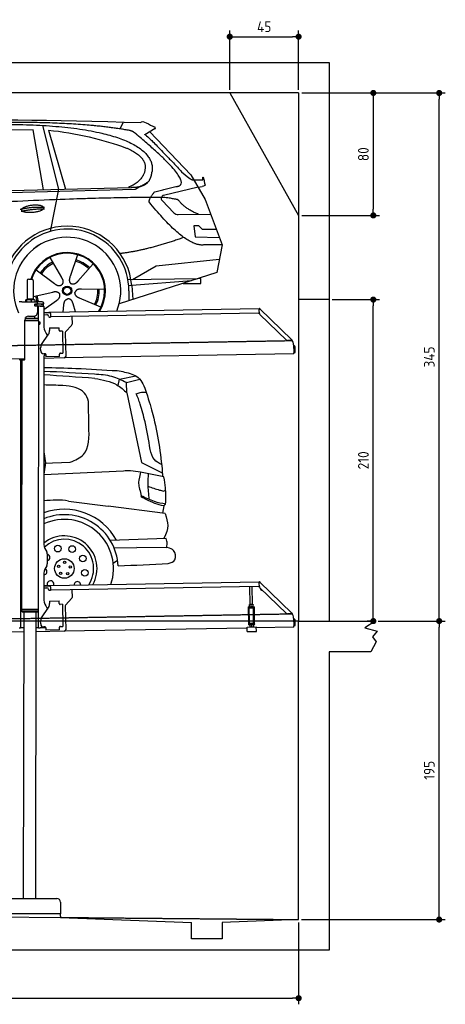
# Model space of a CAD drawing. Header units: millimetres. Extents: x 552 to 7231, y 5612 to 12086.
# Tile 5 of 5: x 4451 to 7231, y 5612 to 12045. Entities that reach past the tile are written whole.
import ezdxf

# ---------------------------------------------------------------- set-up
doc = ezdxf.new("R2010")
doc.units = ezdxf.units.MM
doc.linetypes.add('GEN3', pattern=[6.25, 5, -1.25])
doc.layers.get('0').update_dxf_attribs({"lineweight": 25})
for name, color, linetype, lineweight in [('3', 6, 'GEN3', 25), ('4', 3, 'Continuous', 25), ('5', 3, 'Continuous', 25), ('AM_0', 7, 'Continuous', 25), ('AM_5', 3, 'Continuous', 25)]:
    doc.layers.add(name, color=color, linetype=linetype, lineweight=lineweight)
doc.layers.add('Car', color=10, linetype='Continuous')
doc.styles.get("Standard").update_dxf_attribs({"font": 'ISOCP.SHX'})
doc.dimstyles.new('GEN-ISO$0', dxfattribs={"dimscale": 20, "dimtxt": 3.5, "dimasz": 2, "dimexe": 2, "dimexo": 1, "dimgap": 1.5, "dimtad": 1, "dimdec": 1, "dimlfac": 0.1, "dimdsep": 46, "dimtxsty": 'Standard', "dimblk": 'PUNKT', "dimcen": 2, "dimclrd": 256, "dimclre": 256, "dimclrt": 2, "dimadec": 0, "dimazin": 0, "dimtp": 0.1, "dimtm": 0.1, "dimtfac": 0.71, "dimtdec": 1, "dimtmove": 2, "dimatfit": 3, "dimldrblk": 'PUNKT', "dimfxl": 1, "dimtolj": 1, "dimarcsym": 0})

# ---------------------------------------------------------------- blocks, each defined once
blk = doc.blocks.new('PUNKT')
at = {"layer": '4', "color": 0, "linetype": 'ByBlock'}
blk.add_line((-0.5, 0), (-1, 0), dxfattribs=at)
at = {"layer": '4', "color": 0, "linetype": 'ByBlock', "const_width": 0.5}
blk.add_lwpolyline([(-0.25, 0, 1), (0.25, 0, 1)], format="xyb", close=True, dxfattribs=at)
blk = doc.blocks.new('*D4')
at = {"layer": '4', "lineweight": -2, "transparency": 16777216}
for p, q in [((6792.8, 8115.9), (7231, 8115.9)), ((7191, 6205.9), (7191, 8075.9)), ((6291.9, 6165.9), (7231, 6165.9))]:
    blk.add_line(p, q, dxfattribs=at)
at = {"layer": 'Defpoints', "color": 0, "transparency": 16777216}
for p in [(6772.8, 8115.9), (7191, 8115.9), (6271.9, 6165.9)]:
    blk.add_point(p, dxfattribs=at)
at = {"layer": '4', "lineweight": -2, "transparency": 16777216, "xscale": 40, "yscale": 40, "zscale": 40}
for p, rotation in [((7191, 8115.9), 90), ((7191, 6165.9), 270)]:
    blk.add_blockref('PUNKT', p, dxfattribs=dict(at, rotation=rotation))
at = {"layer": '4', "color": 2, "transparency": 16777216, "insert": (7126, 7140.9), "char_height": 70, "attachment_point": 5, "rotation": 90}
blk.add_mtext('\\A1;195', dxfattribs=at)
blk = doc.blocks.new('*D5')
at = {"layer": '4', "lineweight": -2, "transparency": 16777216}
for p, q in [((6292.8, 11565.9), (7231, 11565.9)), ((7191, 8155.9), (7191, 11525.9)), ((6792.8, 8115.9), (7231, 8115.9))]:
    blk.add_line(p, q, dxfattribs=at)
at = {"layer": 'Defpoints', "color": 0, "transparency": 16777216}
for p in [(6272.8, 11565.9), (7191, 11565.9), (6772.8, 8115.9)]:
    blk.add_point(p, dxfattribs=at)
at = {"layer": '4', "lineweight": -2, "transparency": 16777216, "xscale": 40, "yscale": 40, "zscale": 40}
for p, rotation in [((7191, 11565.9), 90), ((7191, 8115.9), 270)]:
    blk.add_blockref('PUNKT', p, dxfattribs=dict(at, rotation=rotation))
at = {"layer": '4', "color": 2, "transparency": 16777216, "insert": (7126, 9840.9), "char_height": 70, "attachment_point": 5, "rotation": 90}
blk.add_mtext('\\A1;345', dxfattribs=at)
blk = doc.blocks.new('*D10')
at = {"layer": '4', "lineweight": -2, "transparency": 16777216}
for p, q in [((5822.8, 11585.9), (5822.8, 11973.6)), ((6272.8, 11585.9), (6272.8, 11973.6)), ((5862.8, 11933.6), (6232.8, 11933.6))]:
    blk.add_line(p, q, dxfattribs=at)
at = {"layer": 'Defpoints', "color": 0, "transparency": 16777216}
for p in [(6272.8, 11933.6), (5822.8, 11565.9), (6272.8, 11565.9)]:
    blk.add_point(p, dxfattribs=at)
at = {"layer": '4', "lineweight": -2, "transparency": 16777216, "xscale": 40, "yscale": 40, "zscale": 40, "rotation": 180}
blk.add_blockref('PUNKT', (5822.8, 11933.6), dxfattribs=at)
at = {"layer": '4', "lineweight": -2, "transparency": 16777216, "xscale": 40, "yscale": 40, "zscale": 40}
blk.add_blockref('PUNKT', (6272.8, 11933.6), dxfattribs=at)
at = {"layer": '4', "color": 2, "transparency": 16777216, "insert": (6047.8, 11998.6), "char_height": 70, "attachment_point": 5}
blk.add_mtext('\\A1;45', dxfattribs=at)
blk = doc.blocks.new('*D11')
at = {"layer": '4', "lineweight": -2, "transparency": 16777216}
for p, q in [((6292.8, 11565.9), (6800.7, 11565.9)), ((6760.7, 11525.9), (6760.7, 10805.9)), ((6292.8, 10765.9), (6800.7, 10765.9))]:
    blk.add_line(p, q, dxfattribs=at)
at = {"layer": 'Defpoints', "color": 0, "transparency": 16777216}
for p in [(6272.8, 11565.9), (6272.8, 10765.9), (6760.7, 10765.9)]:
    blk.add_point(p, dxfattribs=at)
at = {"layer": '4', "lineweight": -2, "transparency": 16777216, "xscale": 40, "yscale": 40, "zscale": 40}
for p, rotation in [((6760.7, 11565.9), 90), ((6760.7, 10765.9), 270)]:
    blk.add_blockref('PUNKT', p, dxfattribs=dict(at, rotation=rotation))
at = {"layer": '4', "color": 2, "transparency": 16777216, "insert": (6695.7, 11165.9), "char_height": 70, "attachment_point": 5, "rotation": 90}
blk.add_mtext('\\A1;80', dxfattribs=at)
blk = doc.blocks.new('*D12')
at = {"layer": '4', "lineweight": -2, "transparency": 16777216}
for p, q in [((1072.8, 6195.9), (1072.8, 5612.2)), ((6272.8, 6145.9), (6272.8, 5612.2)), ((1112.8, 5652.2), (6232.8, 5652.2))]:
    blk.add_line(p, q, dxfattribs=at)
at = {"layer": 'Defpoints', "color": 0, "transparency": 16777216}
for p in [(1072.8, 6215.9), (6272.8, 6165.9), (6272.8, 5652.2)]:
    blk.add_point(p, dxfattribs=at)
at = {"layer": '4', "lineweight": -2, "transparency": 16777216, "xscale": 40, "yscale": 40, "zscale": 40, "rotation": 180}
blk.add_blockref('PUNKT', (1072.8, 5652.2), dxfattribs=at)
at = {"layer": '4', "lineweight": -2, "transparency": 16777216, "xscale": 40, "yscale": 40, "zscale": 40}
blk.add_blockref('PUNKT', (6272.8, 5652.2), dxfattribs=at)
at = {"layer": '4', "color": 2, "transparency": 16777216, "insert": (3672.8, 5717.3), "char_height": 70, "attachment_point": 5}
blk.add_mtext('\\A1;520', dxfattribs=at)
blk = doc.blocks.new('*D13')
at = {"layer": 'AM_5', "lineweight": -2, "transparency": 16777216}
for p, q in [((6492.8, 10215.9), (6800.7, 10215.9)), ((6760.7, 8155.9), (6760.7, 10175.9)), ((6752.8, 8115.9), (6720.7, 8115.9))]:
    blk.add_line(p, q, dxfattribs=at)
at = {"layer": 'Defpoints', "color": 0, "transparency": 16777216}
for p in [(6472.8, 10215.9), (6760.7, 10215.9), (6772.8, 8115.9)]:
    blk.add_point(p, dxfattribs=at)
at = {"layer": 'AM_5', "lineweight": -2, "transparency": 16777216, "xscale": 40, "yscale": 40, "zscale": 40}
for p, rotation in [((6760.7, 10215.9), 90), ((6760.7, 8115.9), 270)]:
    blk.add_blockref('PUNKT', p, dxfattribs=dict(at, rotation=rotation))
at = {"layer": 'AM_5', "color": 2, "linetype": 'Continuous', "transparency": 16777216, "insert": (6695.7, 9165.9), "char_height": 70, "attachment_point": 5, "rotation": 90}
blk.add_mtext('\\A1;210', dxfattribs=at)

msp = doc.modelspace()

# ---------------------------------------------------------------- linework, layer by layer
for p, q in [((872.77, 11765.9), (6472.77, 11765.9)), ((6472.77, 11765.9), (6472.77, 10165.9)), ((6272.78, 11565.9), (1072.77, 11565.9)), ((6272.78, 11565.9), (6272.78, 8115.9)), ((4499.57, 10339.98), (4499.57, 10219.98)), ((4509.57, 10349.98), (4529.57, 10349.98)), ((4539.57, 10339.98), (4539.57, 10219.98)), ((6472.77, 10315.9), (6472.77, 8115.9)), ((4463.57, 10202.48), (4447.57, 10202.48)), ((4463.57, 10202.48), (4557.57, 10202.48)), ((4489.65, 10212.52), (4489.65, 10202.48)), ((4492.07, 10214.98), (4491.61, 10214.71)), ((4492.52, 10214.98), (4492.07, 10214.98)), ((4510.35, 10214.98), (4492.52, 10214.98)), ((4495.39, 10212.52), (4495.39, 10202.48)), ((4499.57, 10219.98), (4539.57, 10219.98)), ((4501.57, 10214.98), (4501.57, 10219.98)), ((4537.39, 10214.98), (4510.35, 10214.98)), ((4525.31, 10212.52), (4525.31, 10202.48)), ((4547.07, 10214.98), (4537.39, 10214.98)), ((4537.57, 10214.98), (4537.57, 10219.98)), ((4547.07, 10214.98), (4547.53, 10214.71)), ((4548.68, 10173.98), (4548.57, 10173.98)), ((4550.57, 10173.98), (4548.68, 10173.98)), ((4550.57, 10185.98), (4548.7, 10185.98)), ((4549.48, 10212.52), (4549.48, 10202.48)), ((4549.57, 10176.62), (4549.57, 10183.83)), ((4550.57, 10185.98), (4551.57, 10185.98)), ((4550.57, 10185.98), (4550.57, 10173.98)), ((4551.57, 10173.98), (4550.57, 10173.98)), ((4564.57, 10185.98), (4551.57, 10185.98)), ((4552.21, 10173.98), (4551.57, 10173.98)), ((4552.21, 10186.48), (4564.57, 10186.48)), ((4564.57, 10173.98), (4552.21, 10173.98)), ((4597.57, 10202.48), (4557.57, 10202.48)), ((4564.57, 10185.98), (4565.57, 10185.98)), ((4565.57, 10173.98), (4564.57, 10173.98)), ((4567.74, 10185.98), (4565.57, 10185.98)), ((4565.57, 10173.98), (4565.57, 10185.98)), ((4565.57, 10173.98), (4567.74, 10173.98)), ((4567.57, 10192.48), (4567.57, 10189.48)), ((4567.57, 10170.98), (4567.57, 10132.48)), ((4603.4, 10185.98), (4567.74, 10185.98)), ((4603.4, 10173.98), (4567.74, 10173.98)), ((4572.57, 10093.9), (4572.57, 10172.48)), ((4584.57, 10172.48), (4572.57, 10172.48)), ((4584.57, 10172.48), (4606.57, 10172.48)), ((4592.21, 10186.48), (4604.57, 10186.48)), ((4603.4, 10185.98), (4605.57, 10185.98)), ((4605.57, 10173.98), (4603.4, 10173.98)), ((4605.57, 10173.98), (4605.57, 10185.98)), ((4607.57, 10189.48), (4607.57, 10192.48)), ((4607.57, 10171.48), (4607.57, 10049.54)), ((6472.77, 10215.9), (6272.78, 10215.9)), ((4508.57, 10107.48), (4542.57, 10107.48)), ((4549.57, 10093.93), (4549.59, 10108.49)), ((4607.57, 10132.25), (4641.05, 10132.84)), ((4641.12, 10128.84), (4607.57, 10128.25)), ((4607.57, 10117.25), (4628.81, 10117.62)), ((4638.99, 10107.8), (4639, 10106.8)), ((4641.05, 10132.84), (4651.05, 10133.01)), ((4651.12, 10129.01), (4641.12, 10128.84)), ((4644.09, 10101.89), (4649.09, 10101.97)), ((4651.05, 10133.01), (6015.84, 10156.83)), ((4651.19, 10125.01), (4651.05, 10133.01)), ((4651.19, 10125.01), (4651.48, 10108.02)), ((6011.36, 10126.75), (4656.57, 10103.1)), ((4791.55, 10105.46), (4792.44, 10054.61)), ((6016.97, 10158.53), (6015.58, 10157.09)), ((6017.37, 10155.35), (6015.58, 10157.09)), ((6016.12, 10125.88), (6015.73, 10148.43)), ((6015.96, 10150.02), (6015.84, 10156.83)), ((6016.97, 10158.53), (6018.76, 10156.79)), ((6018.87, 10153.91), (6017.37, 10155.35)), ((6018.76, 10156.79), (6020.26, 10155.34)), ((6018.87, 10153.91), (6019.25, 10154.29)), ((6193.05, 9950.95), (6019.17, 10118.86)), ((6019.25, 10154.29), (6020.26, 10155.34)), ((6020.26, 10155.34), (6229.47, 9953.31)), ((4483.57, 9825.48), (4483.57, 10082.48)), ((4483.57, 9825.48), (4483.57, 10082.48)), ((4483.57, 10080.77), (4574.55, 10080.63)), ((4483.57, 10079.03), (4571.54, 10078.9)), ((4571.54, 10078.9), (4483.57, 10079.03)), ((4574.54, 10077.16), (4483.57, 10077.3)), ((4486.4, 10094.03), (4574.57, 10093.89)), ((4489.57, 10094.03), (4489.57, 10098.74)), ((4571.54, 10078.9), (4574.55, 10080.63)), ((4571.54, 10078.9), (4574.54, 10077.16)), ((4574.51, 10056.39), (4571.79, 8191.9)), ((4572.57, 10078.31), (4572.57, 10079.49)), ((4574.51, 10056.39), (4581.51, 10056.38)), ((4574.54, 10077.16), (4574.53, 10071.39)), ((4574.53, 10071.39), (4581.53, 10071.38)), ((4574.55, 10080.63), (4574.57, 10093.89)), ((4581.51, 10056.38), (4581.53, 10071.38)), ((4582.51, 10057.38), (4581.51, 10056.38)), ((4582.53, 10070.38), (4581.53, 10071.38)), ((4582.53, 10070.38), (4582.51, 10057.38)), ((4789.63, 10047.49), (4751.18, 10007.67)), ((4593.55, 9922.05), (4639.7, 9990.48)), ((4620.96, 9999.54), (4632.43, 9979.69)), ((4645.33, 10030.9), (4708.32, 10032)), ((4645.33, 10030.9), (4645.61, 10014.9)), ((4645.68, 10010.66), (4645.61, 10014.9)), ((4708.6, 10016), (4708.32, 10032)), ((4708.6, 10016), (4708.62, 10015)), ((4713.7, 10010.09), (4714.7, 10010.1)), ((4730.7, 10010.38), (4714.7, 10010.1)), ((4730.7, 10010.38), (4733.21, 9866.4)), ((4748.37, 10000.55), (4751.09, 9844.71)), ((6222.72, 9948.54), (6200.17, 9948.15)), ((6228.46, 9952.26), (6228.08, 9951.87)), ((6229.58, 9950.43), (6228.08, 9951.87)), ((6229.47, 9953.31), (6228.46, 9952.26)), ((6229.47, 9953.31), (6230.97, 9951.87)), ((6231.38, 9948.69), (6229.58, 9950.43)), ((6230.97, 9951.87), (6232.77, 9950.13)), ((6231.38, 9948.69), (6232.77, 9950.13)), ((6240.01, 9920), (6240.9, 9868.72)), ((4587.92, 9881.87), (4587.57, 9901.87)), ((4616.27, 9862.36), (4608.27, 9862.22)), ((4621.35, 9857.45), (4621.61, 9842.45)), ((4711.6, 9844.02), (4621.61, 9842.45)), ((4711.3, 9861.02), (4711.32, 9860.02)), ((4711.6, 9844.02), (4711.32, 9860.02)), ((4717.22, 9866.13), (4716.22, 9866.11)), ((4717.22, 9866.13), (4733.21, 9866.4)), ((6241.04, 9860.72), (4741.27, 9834.54)), ((6241.04, 9860.72), (6240.9, 9868.72)), ((6242.3, 9903.18), (6242.87, 9870.81)), ((6242.87, 9870.81), (6250.86, 9870.95)), ((6250.86, 9870.95), (6250.3, 9903.32)), ((4483.57, 9830.04), (4146.36, 9824.16)), ((4463.57, 9822.48), (4447.57, 9822.48)), ((4463.57, 9822.48), (4447.57, 9822.48)), ((4455.57, 9819.48), (4455.57, 9822.48)), ((4455.57, 9819.48), (4455.57, 9822.48)), ((4455.57, 9819.48), (4455.57, 8097.48)), ((4464.15, 9822.48), (4461.79, 8192.07)), ((4463.57, 9822.48), (4480.57, 9822.48)), ((4463.57, 9822.48), (4480.57, 9822.48)), ((4607.57, 9839.48), (4607.57, 8629.11)), ((4741.27, 9834.54), (4607.57, 9832.21)), ((4572.57, 8072.48), (4572.57, 8696.99)), ((4620.96, 8579.11), (4627.22, 8568.28)), ((4630.57, 8555.78), (4630.57, 8489.18)), ((4627.22, 8476.68), (4620.96, 8465.85)), ((4607.57, 8415.85), (4607.57, 8264.54)), ((4651.05, 8348.01), (6015.84, 8371.83)), ((6016.97, 8373.53), (6015.58, 8372.09)), ((6017.37, 8370.35), (6015.58, 8372.09)), ((6016.12, 8340.88), (6015.73, 8363.43)), ((6015.96, 8365.02), (6015.84, 8371.83)), ((6016.97, 8373.53), (6018.76, 8371.79)), ((6018.87, 8368.91), (6017.37, 8370.35)), ((6018.76, 8371.79), (6020.26, 8370.34)), ((6018.87, 8368.91), (6019.25, 8369.29)), ((6019.25, 8369.29), (6020.26, 8370.34)), ((6020.26, 8370.34), (6229.47, 8168.31)), ((4607.57, 8347.25), (4641.05, 8347.84)), ((4641.12, 8343.84), (4607.57, 8343.25)), ((4607.57, 8332.25), (4628.81, 8332.62)), ((4638.99, 8322.8), (4639, 8321.8)), ((4641.05, 8347.84), (4651.05, 8348.01)), ((4651.12, 8344.01), (4641.12, 8343.84)), ((4644.09, 8316.89), (4649.09, 8316.97)), ((4651.19, 8340.01), (4651.05, 8348.01)), ((4651.19, 8340.01), (4651.48, 8323.02)), ((6011.36, 8341.75), (4656.57, 8318.1)), ((4791.55, 8320.46), (4792.44, 8269.61)), ((5955.41, 8224.06), (5953.37, 8340.74)), ((5971.41, 8224.34), (5969.37, 8341.02)), ((6193.05, 8165.95), (6019.17, 8333.86)), ((4645.33, 8245.9), (4708.32, 8247)), ((4645.33, 8245.9), (4645.61, 8229.9)), ((4708.6, 8231), (4708.32, 8247)), ((4789.63, 8262.49), (4751.18, 8222.67)), ((4461.79, 8192.07), (4461.77, 8181.07)), ((4461.77, 8181.07), (4571.77, 8180.9)), ((4468.76, 8174.06), (4461.77, 8181.07)), ((4571.79, 8191.9), (4461.79, 8192.07)), ((4461.79, 8192.07), (4571.79, 8191.9)), ((4564.76, 8173.91), (4468.76, 8174.06)), ((4476.91, 8174.04), (4474.03, 6303.98)), ((4556.91, 8173.92), (4554.03, 6303.98)), ((4564.76, 8173.91), (4571.77, 8180.9)), ((4571.79, 8191.9), (4571.77, 8180.9)), ((4593.55, 8137.05), (4639.7, 8205.48)), ((4620.96, 8214.54), (4632.43, 8194.69)), ((4645.68, 8225.66), (4645.61, 8229.9)), ((4708.6, 8231), (4708.62, 8230)), ((4713.7, 8225.09), (4714.7, 8225.1)), ((4730.7, 8225.38), (4714.7, 8225.1)), ((4730.7, 8225.38), (4733.21, 8081.4)), ((4748.37, 8215.55), (4751.09, 8059.71)), ((5943.67, 8209.05), (5948.67, 8209.14)), ((5943.67, 8209.05), (5943.81, 8201.05)), ((5948.81, 8201.14), (5943.81, 8201.05)), ((5943.81, 8201.05), (5943.95, 8193.05)), ((5943.95, 8193.05), (5945.43, 8108.06)), ((5948.67, 8209.14), (5978.66, 8209.66)), ((5948.81, 8201.14), (5978.8, 8201.66)), ((5952.1, 8101.18), (5950.36, 8201.16)), ((5952.16, 8224), (5951.42, 8223.55)), ((5951.64, 8210.69), (5951.44, 8222.48)), ((5952.42, 8209.2), (5951.66, 8209.62)), ((5974.66, 8224.39), (5952.16, 8224)), ((5963.64, 8210.9), (5963.43, 8222.69)), ((5974.66, 8224.39), (5975.41, 8223.97)), ((5974.91, 8209.59), (5975.66, 8210.04)), ((5975.64, 8211.11), (5975.43, 8222.9)), ((5979, 8101.65), (5977.25, 8201.63)), ((5978.66, 8209.66), (5983.66, 8209.75)), ((5983.8, 8201.75), (5978.8, 8201.66)), ((5983.8, 8201.75), (5983.66, 8209.75)), ((5983.94, 8193.75), (5983.8, 8201.75)), ((5985.43, 8108.76), (5983.94, 8193.75)), ((4587.92, 8096.87), (4587.57, 8116.87)), ((5945.43, 8108.06), (5945.57, 8100.07)), ((5985.57, 8100.76), (5985.43, 8108.76)), ((6222.72, 8163.54), (6200.17, 8163.15)), ((6228.46, 8167.26), (6228.08, 8166.87)), ((6229.58, 8165.43), (6228.08, 8166.87)), ((6229.47, 8168.31), (6228.46, 8167.26)), ((6229.47, 8168.31), (6230.97, 8166.87)), ((6231.38, 8163.69), (6229.58, 8165.43)), ((6230.97, 8166.87), (6232.77, 8165.13)), ((6231.38, 8163.69), (6232.77, 8165.13)), ((6240.01, 8135), (6240.9, 8083.72)), ((6242.3, 8118.18), (6242.87, 8085.81)), ((6250.86, 8085.95), (6250.3, 8118.32)), ((6272.78, 6165.9), (6272.78, 8115.9)), ((6272.78, 8115.9), (6772.77, 8115.9)), ((6772.77, 8115.9), (6704.42, 8071.14)), ((4476.48, 8044.92), (4146.36, 8039.16)), ((4447.57, 8072.48), (4455.57, 8072.48)), ((4455.57, 8097.48), (4455.57, 8072.48)), ((4463.57, 8072.48), (4455.57, 8072.48)), ((4476.6, 8072.48), (4463.57, 8072.48)), ((4741.27, 8049.54), (4556.56, 8046.32)), ((4572.57, 8072.48), (4556.6, 8072.48)), ((4572.57, 8072.48), (4584.57, 8072.48)), ((4621.35, 8072.48), (4584.57, 8072.48)), ((4616.27, 8077.36), (4608.27, 8077.22)), ((4621.35, 8072.45), (4621.61, 8057.45)), ((4711.6, 8059.02), (4621.61, 8057.45)), ((4711.3, 8076.02), (4711.32, 8075.02)), ((4711.6, 8059.02), (4711.32, 8075.02)), ((4717.22, 8081.13), (4716.22, 8081.11)), ((4717.22, 8081.13), (4733.21, 8081.4)), ((5936.09, 8070.4), (4741.27, 8049.54)), ((5935.97, 8077.09), (5995.96, 8078.14)), ((5936.5, 8047.1), (5935.97, 8077.09)), ((5936.5, 8047.1), (5996.49, 8048.15)), ((5945.57, 8100.07), (5950.57, 8100.15)), ((5945.57, 8100.07), (5945.71, 8092.07)), ((5950.71, 8092.15), (5945.71, 8092.07)), ((5950.57, 8100.15), (5980.57, 8100.68)), ((5950.71, 8092.15), (5980.71, 8092.68)), ((5952.1, 8101.18), (5979, 8101.65)), ((5954.46, 8092.22), (5953.72, 8091.77)), ((5953.74, 8090.7), (5953.94, 8078.91)), ((5954.72, 8077.42), (5953.96, 8077.84)), ((5957.57, 8100.28), (5957.55, 8101.28)), ((5965.73, 8090.91), (5965.94, 8079.12)), ((5973.57, 8100.55), (5973.55, 8101.55)), ((5976.96, 8092.61), (5977.71, 8092.19)), ((5977.22, 8077.81), (5977.96, 8078.26)), ((5977.73, 8091.12), (5977.94, 8079.33)), ((5980.57, 8100.68), (5985.57, 8100.76)), ((5985.71, 8092.77), (5980.71, 8092.68)), ((5985.71, 8092.77), (5985.57, 8100.76)), ((5996.49, 8048.15), (5995.96, 8078.14)), ((6241.04, 8075.72), (5996.08, 8071.44)), ((6241.04, 8075.72), (6240.9, 8083.72)), ((6242.87, 8085.81), (6250.86, 8085.95)), ((6704.42, 8071.14), (6785.37, 8049.5)), ((6785.37, 8049.5), (6755.25, 8012.82)), ((6778.31, 7980.37), (6743.82, 7915.9)), ((6755.25, 8012.82), (6778.31, 7980.37)), ((6743.82, 7915.9), (6472.77, 7915.9)), ((6472.77, 7915.9), (6472.77, 5965.9)), ((4152.77, 6303.98), (4692.77, 6303.98)), ((4717.77, 6278.98), (4717.77, 6203.98)), ((1832.77, 6208.59), (4717.77, 6179.89)), ((4127.49, 6205.06), (4717.77, 6205.06)), ((4717.77, 6188.98), (4717.77, 6203.98)), ((4717.77, 6188.98), (4717.77, 6179.89)), ((4717.77, 6179.89), (5572.77, 6145.81)), ((5572.77, 6040.9), (5572.77, 6145.81)), ((6272.78, 6165.9), (5772.32, 6145.81)), ((5772.32, 6145.81), (5772.77, 6040.9)), ((5772.77, 6040.9), (5572.77, 6040.9)), ((6472.77, 5965.9), (872.77, 5965.9))]:
    msp.add_line(p, q)
for centre, radius, start, end in [((4509.57, 10339.98), 10, 90, 180), ((4529.57, 10339.98), 10, 0, 90), ((4549.57, 10186.48), 1, 48.590378, 221.409622), ((4549.57, 10173.98), 1, 138.590378, 311.409622), ((4546.57, 10183.83), 3, 0, 41.409622), ((4546.57, 10176.62), 3, 318.590378, 0), ((4552.21, 10189.48), 3, 228.590378, 270), ((4552.21, 10170.98), 3, 90, 131.409622), ((4557.57, 10192.48), 10, 0, 90), ((4564.57, 10189.48), 3, 270, 0), ((4564.57, 10170.98), 3, 0, 90), ((4589.57, 10186.48), 1, 48.590378, 210), ((4592.21, 10189.48), 3, 228.590378, 270), ((4597.57, 10192.48), 10, 0, 90), ((4604.57, 10189.48), 3, 270, 0), ((4604.57, 10170.98), 3, 22.00087, 90), ((4606.57, 10171.48), 1, 0, 90), ((4508.57, 10082.48), 25, 90, 180), ((4542.57, 10132.48), 25, 270, 0), ((4628.99, 10107.62), 10, 1, 91), ((4644, 10106.88), 5, 181, 271), ((4649, 10106.97), 5, 271, 327.763283), ((4656.48, 10108.1), 5, 181, 271), ((6011.28, 10131.75), 5, 271, 342.470872), ((6020.73, 10148.52), 5, 129.243474, 181), ((6026.12, 10126.05), 10, 181, 226), ((4707.57, 10049.54), 100, 180, 210), ((4782.44, 10054.43), 10, 316, 1), ((4610.69, 10010.05), 35, 326, 1), ((4713.62, 10015.09), 5, 181, 271), ((4758.37, 10000.72), 10, 136, 181), ((4622.57, 9902.48), 35, 146, 181), ((6200, 9958.14), 10, 226, 271), ((6222.63, 9953.54), 5, 271, 322.756526), ((6190.01, 9919.13), 50, 1, 41.06864), ((6234.3, 9903.04), 16, 1, 68.975687), ((6234.3, 9903.04), 8, 1, 42.409622), ((4607.92, 9882.22), 20, 181, 271), ((4632.57, 9839.48), 25, 120.687219, 180), ((4616.35, 9857.36), 5, 12.536959, 91), ((4716.3, 9861.11), 5, 91, 181), ((4741.1, 9844.54), 10, 271, 1), ((4480.57, 9825.48), 3, 270, 0), ((4480.57, 9825.48), 3, 270, 0), ((4571.57, 8651.48), 2, 297.615989, 300), ((4571.57, 8673.48), 2, 60, 61.103904), ((4707.57, 8629.11), 100, 180, 210), ((4605.57, 8555.78), 25, 0, 30), ((4707.57, 8415.85), 100, 150, 180), ((4605.57, 8489.18), 25, 330, 0), ((6020.73, 8363.52), 5, 129.243474, 181), ((4628.99, 8322.62), 10, 1, 91), ((4644, 8321.88), 5, 181, 271), ((4649, 8321.97), 5, 271, 327.763283), ((4656.48, 8323.1), 5, 181, 271), ((6011.28, 8346.75), 5, 271, 342.470872), ((6026.12, 8341.05), 10, 181, 226), ((6035.08, 8329.66), 12.5, 175.968021, 276.031979), ((4707.57, 8264.54), 100, 180, 210), ((4782.44, 8269.43), 10, 316, 1), ((4571.57, 8201.48), 2, 276.684931, 300), ((4571.57, 8223.48), 2, 60, 82.158583), ((4610.69, 8225.05), 35, 326, 1), ((4713.62, 8230.09), 5, 181, 271), ((4758.37, 8215.72), 10, 136, 181), ((4622.57, 8117.48), 35, 146, 181), ((6200, 8173.14), 10, 226, 271), ((6222.63, 8168.54), 5, 271, 322.756526), ((6190.01, 8134.13), 50, 1, 41.06864), ((6234.3, 8118.04), 16, 1, 68.975687), ((6234.3, 8118.04), 8, 1, 42.409622), ((4607.92, 8097.22), 20, 181, 271), ((4616.35, 8072.36), 5, 12.536959, 91), ((4716.3, 8076.11), 5, 91, 181), ((4741.1, 8059.54), 10, 271, 1), ((4692.77, 6278.98), 25, 0, 90)]:
    msp.add_arc(centre, radius, start, end)
for points, weights in [([(4492.52, 10214.98), (4491.19, 10214.98), (4489.65, 10212.52)], [1, 1.0379548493, 1]), ([(4495.39, 10212.52), (4493.85, 10214.98), (4492.52, 10214.98)], [1, 1.0379548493, 1]), ([(4510.35, 10214.98), (4503.41, 10214.98), (4495.39, 10212.52)], [1, 1.0379548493, 1]), ([(4525.31, 10212.52), (4517.29, 10214.98), (4510.35, 10214.98)], [1, 1.0379548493, 1]), ([(4537.39, 10214.98), (4531.78, 10214.98), (4525.31, 10212.52)], [1, 1.0379548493, 1]), ([(4549.48, 10212.52), (4543.01, 10214.98), (4537.39, 10214.98)], [1, 1.0379548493, 1]), ([(4547.53, 10214.71), (4548.44, 10214.18), (4549.48, 10212.52)], [1.01682908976, 1.02536255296, 1]), ([(5951.44, 8222.48), (5951.42, 8223.55), (5951.42, 8223.55)], [1, 1.07735026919, 1.07735026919]), ([(5963.43, 8222.69), (5957.4, 8224.59), (5951.44, 8222.48)], [1, 1.15470053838, 1]), ([(5951.64, 8210.69), (5957.68, 8208.8), (5963.64, 8210.9)], [1, 1.15470053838, 1]), ([(5951.66, 8209.62), (5951.66, 8209.62), (5951.64, 8210.69)], [1.07735026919, 1.07735026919, 1]), ([(5975.43, 8222.9), (5969.4, 8224.8), (5963.43, 8222.69)], [1, 1.15470053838, 1]), ([(5963.64, 8210.9), (5969.67, 8209.01), (5975.64, 8211.11)], [1, 1.15470053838, 1]), ([(5975.41, 8223.97), (5975.41, 8223.97), (5975.43, 8222.9)], [1.07735026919, 1.07735026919, 1]), ([(5975.64, 8211.11), (5975.66, 8210.04), (5975.66, 8210.04)], [1, 1.07735026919, 1.07735026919]), ([(5953.74, 8090.7), (5953.72, 8091.77), (5953.72, 8091.77)], [1, 1.07735026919, 1.07735026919]), ([(5965.73, 8090.91), (5959.7, 8092.81), (5953.74, 8090.7)], [1, 1.15470053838, 1]), ([(5953.94, 8078.91), (5959.98, 8077.02), (5965.94, 8079.12)], [1, 1.15470053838, 1]), ([(5953.96, 8077.84), (5953.96, 8077.84), (5953.94, 8078.91)], [1.07735026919, 1.07735026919, 1]), ([(5977.73, 8091.12), (5971.7, 8093.02), (5965.73, 8090.91)], [1, 1.15470053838, 1]), ([(5965.94, 8079.12), (5971.97, 8077.23), (5977.94, 8079.33)], [1, 1.15470053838, 1]), ([(5977.71, 8092.19), (5977.71, 8092.19), (5977.73, 8091.12)], [1.07735026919, 1.07735026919, 1]), ([(5977.94, 8079.33), (5977.96, 8078.26), (5977.96, 8078.26)], [1, 1.07735026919, 1.07735026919])]:
    msp.add_rational_spline(points, weights, degree=2)
for points, knots in [([(6017.26, 10152.12), (6017.1, 10152.18), (6016.95, 10152.25), (6016.52, 10152.45), (6016.32, 10152.56), (6016.09, 10152.7), (6016.03, 10152.75), (6015.93, 10152.82), (6015.91, 10152.83), (6015.91, 10152.83)], [0.57395873, 0.57395873, 0.57395873, 0.57395873, 0.60928252, 0.60928252, 0.68457672, 0.68457672, 0.73471963, 0.73471963, 0.78828708, 0.78828708, 0.78828708, 0.78828708]), ([(6018.42, 10153.08), (6018.28, 10152.98), (6018.13, 10152.87), (6017.84, 10152.63), (6017.7, 10152.51), (6017.56, 10152.39)], [0, 0, 0, 0, 0.05619833, 0.05619833, 0.11238632, 0.11238632, 0.11238632, 0.11238632]), ([(6020.26, 10155.34), (6020.31, 10155.3), (6020.34, 10155.24), (6020.35, 10155.03), (6020.27, 10154.85), (6019.95, 10154.41), (6019.71, 10154.16), (6019.28, 10153.76), (6019.12, 10153.63), (6018.79, 10153.35), (6018.61, 10153.22), (6018.42, 10153.08)], [0, 0, 0, 0, 0.07839586, 0.07839586, 0.23254327, 0.23254327, 0.38325668, 0.38325668, 0.45586956, 0.45586956, 0.5284931, 0.5284931, 0.5284931, 0.5284931]), ([(6018.98, 10153.51), (6019, 10153.58), (6019.01, 10153.65), (6018.98, 10153.75), (6018.97, 10153.78), (6018.93, 10153.85), (6018.9, 10153.88), (6018.87, 10153.91)], [0.17010098, 0.17010098, 0.17010098, 0.17010098, 0.21908376, 0.21908376, 0.24434238, 0.24434238, 0.27026411, 0.27026411, 0.27026411, 0.27026411]), ([(4574.53, 10071.39), (4574.53, 10071.39), (4574.5, 10071.21), (4574.41, 10070.44), (4574.34, 10069.86), (4574.21, 10068.53), (4574.14, 10067.69), (4574.04, 10065.84), (4574.01, 10064.84), (4574.01, 10063.9)], [3.3947259, 3.3947259, 3.3947259, 3.3947259, 3.6776181, 3.6776181, 3.9605102, 3.9605102, 4.2434057, 4.2434057, 4.5263012, 4.5263012, 4.5263012, 4.5263012]), ([(4574.01, 10063.9), (4574.01, 10062.95), (4574.03, 10061.95), (4574.12, 10060.1), (4574.19, 10059.26), (4574.32, 10057.93), (4574.39, 10057.35), (4574.48, 10056.58), (4574.51, 10056.39), (4574.51, 10056.39)], [0, 0, 0, 0, 0.2828955, 0.2828955, 0.565791, 0.565791, 0.8486832, 0.8486832, 1.1315753, 1.1315753, 1.1315753, 1.1315753]), ([(6226.61, 9950.51), (6226.73, 9950.66), (6226.85, 9950.8), (6227.07, 9951.1), (6227.17, 9951.24), (6227.27, 9951.39)], [0, 0, 0, 0, 0.05592576, 0.05592576, 0.11186183, 0.11186183, 0.11186183, 0.11186183]), ([(6227.27, 9951.39), (6227.41, 9951.6), (6227.55, 9951.79), (6227.96, 9952.33), (6228.22, 9952.63), (6228.7, 9953.1), (6228.9, 9953.26), (6229.16, 9953.37), (6229.23, 9953.39), (6229.37, 9953.38), (6229.42, 9953.36), (6229.47, 9953.31)], [0, 0, 0, 0, 0.07658948, 0.07658948, 0.22699607, 0.22699607, 0.37633525, 0.37633525, 0.45078586, 0.45078586, 0.52533064, 0.52533064, 0.52533064, 0.52533064]), ([(6228.08, 9951.87), (6228.04, 9951.92), (6227.99, 9951.95), (6227.86, 9952), (6227.77, 9952), (6227.68, 9951.97)], [0, 0, 0, 0, 0.03951922, 0.03951922, 0.10139952, 0.10139952, 0.10139952, 0.10139952]), ([(6017.26, 8367.12), (6017.1, 8367.18), (6016.95, 8367.25), (6016.52, 8367.45), (6016.32, 8367.56), (6016.09, 8367.7), (6016.03, 8367.75), (6015.93, 8367.82), (6015.91, 8367.83), (6015.91, 8367.83)], [0.57395873, 0.57395873, 0.57395873, 0.57395873, 0.60928252, 0.60928252, 0.68457672, 0.68457672, 0.73471963, 0.73471963, 0.78828708, 0.78828708, 0.78828708, 0.78828708]), ([(6018.42, 8368.08), (6018.28, 8367.98), (6018.13, 8367.87), (6017.84, 8367.63), (6017.7, 8367.51), (6017.56, 8367.39)], [0, 0, 0, 0, 0.05619833, 0.05619833, 0.11238632, 0.11238632, 0.11238632, 0.11238632]), ([(6020.26, 8370.34), (6020.31, 8370.3), (6020.34, 8370.24), (6020.35, 8370.03), (6020.27, 8369.85), (6019.95, 8369.41), (6019.71, 8369.16), (6019.28, 8368.76), (6019.12, 8368.63), (6018.79, 8368.35), (6018.61, 8368.22), (6018.42, 8368.08)], [0, 0, 0, 0, 0.07839586, 0.07839586, 0.23254327, 0.23254327, 0.38325668, 0.38325668, 0.45586956, 0.45586956, 0.5284931, 0.5284931, 0.5284931, 0.5284931]), ([(6018.98, 8368.51), (6019, 8368.58), (6019.01, 8368.65), (6018.98, 8368.75), (6018.97, 8368.78), (6018.93, 8368.85), (6018.9, 8368.88), (6018.87, 8368.91)], [0.17010098, 0.17010098, 0.17010098, 0.17010098, 0.21908376, 0.21908376, 0.24434238, 0.24434238, 0.27026411, 0.27026411, 0.27026411, 0.27026411]), ([(6226.61, 8165.51), (6226.73, 8165.66), (6226.85, 8165.8), (6227.07, 8166.1), (6227.17, 8166.24), (6227.27, 8166.39)], [0, 0, 0, 0, 0.05592576, 0.05592576, 0.11186183, 0.11186183, 0.11186183, 0.11186183]), ([(6227.27, 8166.39), (6227.41, 8166.6), (6227.55, 8166.79), (6227.96, 8167.33), (6228.22, 8167.63), (6228.7, 8168.1), (6228.9, 8168.26), (6229.16, 8168.37), (6229.23, 8168.39), (6229.37, 8168.38), (6229.42, 8168.36), (6229.47, 8168.31)], [0, 0, 0, 0, 0.07658948, 0.07658948, 0.22699607, 0.22699607, 0.37633525, 0.37633525, 0.45078586, 0.45078586, 0.52533064, 0.52533064, 0.52533064, 0.52533064]), ([(6228.08, 8166.87), (6228.04, 8166.92), (6227.99, 8166.95), (6227.86, 8167), (6227.77, 8167), (6227.68, 8166.97)], [0, 0, 0, 0, 0.03951922, 0.03951922, 0.10139952, 0.10139952, 0.10139952, 0.10139952])]:
    msp.add_open_spline(points, degree=3, knots=knots)
for points in [[(4621.35, 9857.45), (4621.35, 9857.78), (4621.31, 9858.11), (4621.23, 9858.45)], [(4621.35, 8072.45), (4621.35, 8072.78), (4621.31, 8073.11), (4621.23, 8073.45)]]:
    msp.add_open_spline(points, degree=3)
at = {"layer": '3'}
for p, q in [((1175.28, 9860.3), (6230.45, 9948.53)), ((1175.28, 8075.31), (6230.44, 8163.55)), ((4717.77, 6179.89), (6272.78, 6165.9))]:
    msp.add_line(p, q, dxfattribs=at)
at = {"layer": '5'}
msp.add_line((6272.78, 8115.9), (872.77, 8115.9), dxfattribs=at)
at = {"layer": 'AM_0'}
msp.add_line((5822.78, 11565.9), (6272.78, 10765.9), dxfattribs=at)
at = {"layer": 'Car'}
for p, q in [((4539.64, 11324.56), (3837.9, 11322.21)), ((4606.01, 10933.76), (4539.64, 11324.56)), ((4598.79, 11353.93), (4703.18, 10936.4)), ((4639.32, 11322.1), (4749.15, 10937.64)), ((5106.54, 11331.14), (5128.14, 11376.22)), ((5336.51, 11333.53), (5267.13, 11293.15)), ((5300.05, 11312.31), (5569.35, 11031.03)), ((5508.67, 11051.05), (5554.98, 11012.03)), ((5569.35, 11031.03), (5662.8, 10870.48)), ((2526.5, 10877.33), (5177.47, 10949.27)), ((4703.18, 10936.4), (4649.6, 10661.2)), ((5122.24, 10934.31), (5205.09, 10937.22)), ((5616.08, 10950.75), (5390.59, 10896.89)), ((5583.68, 10998.11), (5648.03, 10998.32)), ((5616.08, 10950.75), (5643.7, 10955.24)), ((2479.78, 10867.17), (5122.24, 10934.31)), ((5380.79, 10863.6), (5457.25, 10783.72)), ((5662.8, 10870.48), (5772.34, 10574.7)), ((5486.7, 10771.38), (5698.43, 10774.29)), ((5620.48, 10698.84), (5587.82, 10698.27)), ((5587.82, 10698.27), (5595.93, 10626.91)), ((5644.71, 10673.44), (5620.48, 10698.84)), ((5595.93, 10626.91), (5755.14, 10621.14)), ((5735.19, 10675.02), (5644.71, 10673.44)), ((5772.34, 10574.7), (5655.45, 10573.1)), ((5772.34, 10574.7), (5737.63, 10392.12)), ((4646.52, 10490.83), (4723.45, 10360.41)), ((4828.37, 10509.4), (4779.38, 10366.12)), ((4931.54, 10449.42), (4831.28, 10335.96)), ((5188.04, 10347.03), (5341.83, 10436.55)), ((5341.83, 10436.55), (5754.52, 10480.96)), ((4557.59, 10411.24), (4678.72, 10320.38)), ((5737.63, 10392.12), (5100.4, 10188.16)), ((5157.68, 10346.62), (5615.09, 10352.89)), ((5182.26, 10307.73), (5163.04, 10306.17)), ((5573.39, 10339.55), (5182.26, 10307.73)), ((5182.26, 10307.73), (5189.66, 10216.73)), ((5519.02, 10322.15), (5634.83, 10322.21)), ((5634.81, 10354.9), (5621.35, 10354.9)), ((5634.83, 10322.21), (5634.81, 10354.9)), ((4539.46, 10237.08), (4666.87, 10265.41)), ((5005.39, 10282.21), (4853.99, 10284.52)), ((5164.36, 10273.68), (5164.4, 10208.65)), ((4607.46, 10151.66), (4691.12, 10210.51)), ((4735.14, 10134.27), (4739.73, 10182.25)), ((4815.68, 10135.67), (4799.44, 10188.35)), ((4980.24, 10165.56), (4841.34, 10225.85)), ((5102.1, 9695.54), (5209.13, 9718.05)), ((5092.87, 9654.17), (5102.1, 9695.54)), ((5147.8, 9673.91), (5235.79, 9696.32)), ((5151.56, 9606.69), (5147.8, 9673.91)), ((5151.56, 9606.69), (5245.66, 9150.85)), ((4902.43, 9389.92), (4900.65, 9550.74)), ((4607.58, 9221.31), (4618.91, 9149.08)), ((4607.58, 9148.26), (4781.39, 9153.24)), ((4618.91, 9149.08), (4607.58, 9075.76)), ((5245.66, 9150.85), (5382.3, 9083.44)), ((5128.7, 9096.2), (4607.58, 9071.19)), ((5338.33, 9069.51), (5240.75, 9088.51)), ((5392.64, 9057.06), (5338.33, 9069.51)), ((5388.85, 8965.46), (5404.33, 8970.93)), ((4769.5, 8900.27), (5027.75, 8865.48)), ((5247.11, 8926.31), (5245.15, 8934.14)), ((5403.1, 8879.56), (5391.24, 8867.77)), ((5400.26, 8818.42), (5027.75, 8865.48)), ((5391.24, 8867.77), (5383.41, 8820.55)), ((5406.79, 8654.7), (5041.84, 8643.28)), ((5066.83, 8594.53), (5216.49, 8597.15)), ((5419.78, 8594.48), (5216.49, 8597.15)), ((5061.4, 8494.74), (5089.69, 8513.96))]:
    msp.add_line(p, q, dxfattribs=at)
for centre, radius in [((4760.53, 10273.97), 30.15), ((4760.53, 10273.97), 23.62), ((4699.74, 8589.19), 21.71), ((4793.27, 8586.36), 21.71), ((4742.62, 8459.29), 63.76), ((4744.21, 8499.12), 7.59), ((4863.11, 8524.08), 21.71), ((4705.23, 8473.11), 7.59), ((4717.93, 8428), 7.59), ((4764.75, 8426.14), 7.59), ((4780.99, 8470.09), 7.59), ((4876.56, 8431.47), 21.71)]:
    msp.add_circle(centre, radius, dxfattribs=at)
for centre, radius, start, end in [((5395.24, 10877.43), 20, 103.435753, 223.747291), ((5486.15, 10811.38), 40, 223.747291, 270.78612), ((4760.96, 10273.46), 422.7, 4.650408, 165.21264), ((4760.96, 10273.46), 403.41, 0.031542, 193.931162), ((4760.96, 10273.46), 350, 337.649562, 204.31242), ((4760.96, 10273.46), 350, 337.68758, 204.31242), ((4760.96, 10273.46), 250, 327.296489, 162.229183), ((4760.53, 10273.97), 245, 326.365049, 161.980365), ((4760.53, 10273.97), 209.64, 117.262002, 146.39945), ((4760.53, 10273.97), 200.65, 117.115177, 146.546276), ((4760.53, 10273.97), 200.65, 45.115177, 74.546276), ((4760.53, 10273.97), 209.64, 45.262002, 74.39945), ((4760.53, 10273.97), 209.64, 189.262002, 200.002937), ((4760.53, 10273.97), 200.65, 189.115177, 200.940263), ((4760.53, 10273.97), 200.65, 333.115177, 2.546276), ((4760.53, 10273.97), 209.64, 333.262002, 2.39945), ((4742.13, 8458.86), 387.6, 28.625089, 110.314601), ((4742.13, 8458.86), 351.9, 2.76544, 112.481621), ((4742.13, 8458.86), 321.28, 341.121144, 114.761302), ((4742.13, 8458.86), 213.75, 330.263728, 128.983508), ((4742.62, 8459.29), 191.3, 326.022649, 133.000395), ((4626.28, 8531.24), 21.71, 281.426801, 78.573199), ((4607.25, 8439.62), 21.71, 272.350557, 56.924966), ((4651.57, 8357.2), 21.71, 335.982738, 206.017262), ((4827.35, 8351.89), 21.71, 358.888847, 183.111153)]:
    msp.add_arc(centre, radius, start, end, dxfattribs=at)
for points, degree in [([(2897.59, 11325.74), (3308.23, 11404.48), (4068.52, 11405.27), (5241.77, 11373.18)], 3), ([(5241.77, 11373.18), (5249.8, 11392.82), (5297.84, 11356.95), (5335.58, 11342.1)], 3), ([(5168.31, 11320.84), (4866.18, 11375.45), (4391.71, 11373.25)], 2), ([(4639.32, 11322.1), (4811.44, 11308.52), (5008.46, 11257.25), (5142.64, 11208.17)], 3), ([(5336.51, 11333.53), (5338.15, 11335.21), (5333.61, 11337.29), (5338.12, 11341.1), (5335.58, 11342.1)], 4), ([(5218.52, 11291.33), (5192.12, 11316.57), (5168.31, 11320.84)], 2), ([(5470.05, 10954.79), (5610.67, 10962.16), (5218.52, 11291.33)], 2), ([(5267.13, 11293.15), (5271.18, 11303.96), (5508.67, 11051.05)], 2), ([(5142.64, 11208.17), (5259.18, 11160.28), (5269.98, 11094.33)], 2), ([(5269.98, 11094.33), (5277.24, 10999.97), (5160.82, 10948.82)], 2), ([(5177.47, 10949.27), (5227.54, 10950.63), (5295.13, 10954.17), (5307.31, 11004.23), (5314.8, 11047.6)], 4), ([(5554.98, 11012.03), (5563.41, 11004.92), (5581.37, 10995.21), (5585.92, 10997.77), (5587.8, 10999.35)], 4), ([(5648.03, 10998.32), (5645.26, 11046.29), (5661.2, 10963.25)], 2), ([(5205.09, 10937.22), (5235.14, 10954.01), (5290.22, 10984.85)], 2), ([(5333.4, 10920.99), (5470.05, 10954.79)], 1), ([(5661.2, 10963.25), (5661.52, 10959.54), (5653.81, 10956.89), (5643.68, 10955.24)], 3), ([(5397.94, 10883.41), (4521.07, 10888.49), (2091.75, 10711.6)], 2), ([(5296.88, 10853.91), (5294.19, 10878.01), (5333.4, 10920.99)], 2), ([(5486.08, 10867.37), (5484.74, 10870.34), (5397.94, 10883.41)], 2), ([(4453.72, 10806.18), (4528.84, 10824.39), (4612.44, 10820.06)], 2), ([(4461.12, 10793.48), (4534.86, 10809.36), (4612.78, 10809.98)], 2), ([(5655.45, 10573.1), (5532.71, 10558.14), (5296.88, 10853.91)], 2), ([(5619.18, 10773.2), (5532.92, 10806.8), (5486.08, 10867.37)], 2), ([(5522.66, 10622.14), (5299.36, 10540.78), (5106.98, 10516.24)], 2), ([(4723.45, 10360.41), (4741.94, 10334.34), (4725.55, 10313.06)], 2), ([(4779.38, 10366.12), (4775.07, 10353.49), (4771.36, 10339.39), (4775.98, 10325.68), (4786.9, 10319.33)], 4), ([(4678.72, 10320.38), (4702.59, 10299.12), (4725.55, 10313.06)], 2), ([(4831.28, 10335.96), (4822.44, 10325.95), (4812.02, 10315.76), (4797.81, 10312.98), (4786.9, 10319.33)], 4), ([(4666.87, 10265.41), (4697.38, 10274.95), (4712.55, 10252.78)], 2), ([(4691.12, 10210.51), (4718.72, 10226.64), (4712.55, 10252.78)], 2), ([(4841.34, 10225.85), (4811.05, 10236.07), (4811.81, 10262.92)], 2), ([(4853.99, 10284.52), (4822.19, 10287.69), (4811.81, 10262.92)], 2), ([(4739.73, 10182.25), (4740.09, 10214.21), (4765.86, 10221.79)], 2), ([(4799.44, 10188.35), (4792.63, 10219.58), (4765.86, 10221.79)], 2), ([(4938.72, 9728.61), (4828.37, 9735.41), (4718.02, 9742.22), (4607.58, 9746.9)], 3), ([(4941.45, 9700.6), (4830.19, 9709.18), (4718.94, 9717.77), (4607.58, 9723.56)], 3), ([(5087.41, 9751.77), (5107.57, 9749.89), (5121.47, 9746.48), (5134.99, 9742.71)], 3), ([(4733.27, 9654.79), (4691.37, 9655.95), (4649.48, 9657.11), (4607.58, 9658.25)], 3), ([(4769.5, 8900.27), (4717.81, 8908.57), (4663.49, 8907.34), (4607.58, 8900.37)], 3), ([(5400.26, 8818.42), (5420.13, 8757.24), (5430.42, 8724.71), (5391.23, 8654.21)], 3)]:
    msp.add_open_spline(points, degree=degree, dxfattribs=at)
for points, degree, knots in [([(3067.47, 11316.52), (3094.38, 11318.04), (3233.3, 11324.84), (4253.85, 11372.16), (4874.04, 11382.23), (5347.1, 11234.87), (5314.8, 11047.6)], 4, [0.08213183, 0.08213183, 0.08213183, 0.08213183, 0.08213183, 0.25885101, 0.50885101, 1, 1, 1, 1, 1]), ([(4462.7, 10801.04), (4461.69, 10809.27), (4482.41, 10825.98), (4564.72, 10847.55), (4658.25, 10816.11), (4572.52, 10782.97), (4487.74, 10782.13), (4463.71, 10792.83), (4462.7, 10801.04)], 5, [0, 0, 0, 0, 0, 0, 0.300106, 0.500106, 0.700106, 1, 1, 1, 1, 1, 1]), ([(4607.58, 9773.34), (4677.78, 9771.77), (4837.78, 9766.61), (4997.66, 9757.1), (5087.41, 9751.77)], 3, [973.6086961, 973.6086961, 973.6086961, 973.6086961, 1184.3469709, 1454.0286732, 1454.0286732, 1454.0286732, 1454.0286732]), ([(5277.82, 9610.45), (5296.87, 9548.49), (5346.45, 9383.51), (5373.71, 9203.8), (5383.49, 9067.26), (5384.05, 9059.03)], 3, [0, 0, 0, 0, 131.0849663, 516.6888429, 541.4389027, 541.4389027, 541.4389027, 541.4389027]), ([(5240.75, 9088.51), (5227.01, 9034.73), (5223.86, 9016.07), (5237.26, 8964.5), (5245.15, 8934.14)], 3, [11.821926, 11.821926, 11.821926, 11.821926, 76.9476951, 170.1693904, 170.1693904, 170.1693904, 170.1693904]), ([(5290.53, 9078.82), (5289.09, 9056.69), (5285.92, 9000.61), (5291.57, 8944.65), (5294.99, 8910.77)], 3, [10.5253419, 10.5253419, 10.5253419, 10.5253419, 76.9476951, 178.8797423, 178.8797423, 178.8797423, 178.8797423]), ([(5403.1, 8879.56), (5406.95, 8921.83), (5405.95, 8973.2), (5397.18, 9033.5), (5392.64, 9057.06)], 3, [0, 0, 0, 0, 108.8849958, 180.7799897, 180.7799897, 180.7799897, 180.7799897]), ([(5403.1, 8879.56), (5378.55, 8883.83), (5323.92, 8895.75), (5273.31, 8920.41), (5245.15, 8934.14)], 3, [50.5441042, 50.5441042, 50.5441042, 50.5441042, 125.0301252, 218.5080917, 218.5080917, 218.5080917, 218.5080917])]:
    msp.add_open_spline(points, degree=degree, knots=knots, dxfattribs=at)
for points in [[(5147.8, 9673.91), (5053.53, 9713.33), (4938.72, 9728.61)], [(5134.99, 9742.71), (5224.33, 9707.65), (5277.82, 9610.45)], [(4900.65, 9550.74), (4873.92, 9605.1), (4733.27, 9654.79)], [(4941.45, 9700.6), (5085.33, 9658.79), (5151.56, 9606.69)], [(5211.37, 9599.7), (5237.09, 9608.83), (5277.82, 9610.45)], [(5237.36, 9532.29), (5225.84, 9568.5), (5211.37, 9599.7)], [(5302.6, 9237.28), (5270.12, 9416.92), (5237.36, 9532.29)], [(4781.39, 9153.24), (4867.63, 9203.38), (4902.43, 9389.92)], [(5377.41, 9139.33), (5330.32, 9170.71), (5302.6, 9237.28)], [(5240.75, 9088.51), (5175.23, 9096.29), (5128.7, 9096.2)], [(5288.27, 8996.75), (5364.2, 8971.62), (5388.85, 8965.46)], [(5391.24, 8867.77), (5334.52, 8884.71), (5276.25, 8909.57), (5247.11, 8926.31)], [(5409.14, 8594.62), (5414.39, 8622.25), (5406.79, 8654.7)], [(5421.56, 8492.63), (5464.43, 8516.82), (5455.54, 8577.33), (5419.78, 8594.48)], [(5093.62, 8475.84), (5421.56, 8492.63)]]:
    msp.add_spline(points, degree=3, dxfattribs=at)

# ---------------------------------------------------------------- dimensions: what is measured, and where the dimension line sits
at = {"layer": '4'}
for base, p1, p2, picture, middle in [((6272.78, 11933.64), (5822.78, 11565.9), (6272.78, 11565.9), '*D10', (6047.78, 11998.64)), ((6272.78, 5652.25), (1072.77, 6215.9), (6272.78, 6165.91), '*D12', (3672.78, 5717.25))]:
    dim = msp.add_linear_dim(base=base, p1=p1, p2=p2, dimstyle='GEN-ISO$0', dxfattribs=at)
    dim.commit()
    dim.dimension.update_dxf_attribs({"geometry": picture, "text_midpoint": middle})
for base, p1, p2, picture, middle in [((7190.95, 11565.9), (6772.77, 8115.9), (6272.78, 11565.9), '*D5', (7125.95, 9840.9)), ((6760.72, 10765.9), (6272.78, 11565.9), (6272.78, 10765.9), '*D11', (6695.72, 11165.9)), ((7190.95, 8115.9), (6271.88, 6165.91), (6772.77, 8115.9), '*D4', (7125.95, 7140.91))]:
    dim = msp.add_linear_dim(base=base, p1=p1, p2=p2, angle=90, dimstyle='GEN-ISO$0', dxfattribs=at)
    dim.commit()
    dim.dimension.update_dxf_attribs({"geometry": picture, "text_midpoint": middle})
at = {"layer": 'AM_5'}
dim = msp.add_linear_dim(base=(6760.72, 10215.9), p1=(6772.77, 8115.9), p2=(6472.77, 10215.9), angle=90, dimstyle='GEN-ISO$0', dxfattribs=at)
dim.commit()
dim.dimension.update_dxf_attribs({"geometry": '*D13', "text_midpoint": (6695.72, 9165.9)})

doc.saveas('drawing.dxf')
